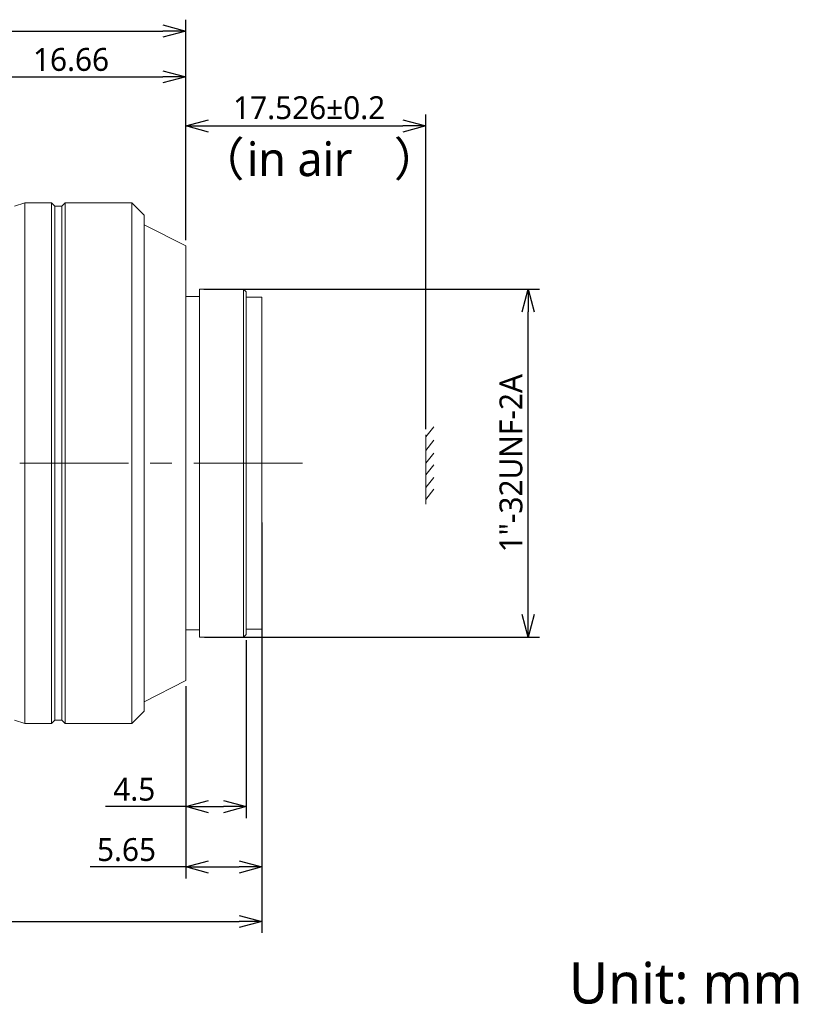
# Model space of a CAD drawing. Header units: millimetres. Extents: x 6350 to 6466, y -1426 to -1026.
# Tile 9 of 9: x 6408 to 6466, y -1426 to -1354. Entities that reach past the tile are written whole.
import ezdxf

# ---------------------------------------------------------------- set-up
doc = ezdxf.new("R2010")
doc.units = ezdxf.units.MM
doc.header["$LTSCALE"] = 0.667
doc.linetypes.add('CENTER', pattern=[50.8, 31.75, -6.35, 6.35, -6.35])
doc.layers.get('0').update_dxf_attribs({"lineweight": 15})
doc.layers.add('0 @ 1', color=7, linetype='Continuous', lineweight=15)
doc.layers.add('1', color=7, linetype='Continuous', true_color=0xffffff)
doc.layers.add('5 标注', color=7, linetype='Continuous')
doc.styles.get("Standard").update_dxf_attribs({"font": 'Roboto-Regular.ttf'})

# ---------------------------------------------------------------- blocks, each defined once
blk = doc.blocks.new('_Open30')
at = {"color": 0, "linetype": 'ByBlock', "lineweight": -2}
for p, q in [((-1, 0.268), (0, 0)), ((0, 0), (-1, -0.268)), ((0, 0), (-1, 0))]:
    blk.add_line(p, q, dxfattribs=at)

msp = doc.modelspace()

# ---------------------------------------------------------------- linework, layer by layer
for p, q in [((6437.993, -1384.726), (6438.573, -1383.985)), ((6437.993, -1385.72), (6438.573, -1384.979)), ((6437.993, -1385.72), (6438.573, -1384.979)), ((6437.993, -1386.647), (6438.573, -1385.907)), ((6437.993, -1387.5), (6438.573, -1386.759)), ((6437.993, -1388.427), (6438.573, -1387.687)), ((6437.993, -1389.294), (6438.573, -1388.553))]:
    msp.add_line(p, q)
at = {"linetype": 'Continuous'}
for p, q in [((6437.993, -1387.999), (6437.993, -1384.574)), ((6437.993, -1386.205), (6437.993, -1389.63))]:
    msp.add_line(p, q, dxfattribs=at)
at = {"linetype": 'ByBlock', "lineweight": -2}
for p, q in [((6424.364, -1419.637), (6426.031, -1420.084)), ((6426.031, -1420.084), (6424.364, -1420.531)), ((6426.031, -1420.084), (6424.364, -1420.084))]:
    msp.add_line(p, q, dxfattribs=at)
at = {"layer": '1', "linetype": 'Continuous', "lineweight": 18}
for p, q in [((6408.728, -1367.647), (6407.96, -1367.902)), ((6408.728, -1367.647), (6408.728, -1386.647)), ((6410.674, -1367.647), (6408.728, -1367.647)), ((6410.674, -1367.647), (6410.674, -1386.647)), ((6410.921, -1367.895), (6410.674, -1367.647)), ((6411.667, -1367.647), (6411.421, -1367.895)), ((6411.667, -1367.647), (6411.667, -1386.647)), ((6416.529, -1367.647), (6411.667, -1367.647)), ((6416.529, -1367.647), (6416.529, -1386.647)), ((6417.429, -1368.547), (6416.529, -1367.647)), ((6410.921, -1367.895), (6410.921, -1386.647)), ((6411.421, -1367.895), (6410.921, -1367.895)), ((6411.421, -1367.895), (6411.421, -1386.647)), ((6417.429, -1368.547), (6417.429, -1386.647)), ((6420.467, -1370.791), (6417.429, -1369.247)), ((6420.467, -1370.791), (6420.467, -1386.647)), ((6421.467, -1373.947), (6421.467, -1386.647)), ((6424.681, -1373.947), (6421.467, -1373.947)), ((6424.681, -1373.947), (6424.681, -1386.647)), ((6424.881, -1374.147), (6424.681, -1373.947)), ((6424.881, -1374.147), (6424.881, -1386.647)), ((6421.467, -1374.497), (6420.467, -1374.497)), ((6426.031, -1374.547), (6424.881, -1374.547)), ((6426.031, -1374.547), (6426.031, -1386.647)), ((6408.728, -1386.647), (6408.728, -1405.647)), ((6410.674, -1386.647), (6410.674, -1405.647)), ((6410.921, -1386.647), (6410.921, -1405.399)), ((6411.421, -1386.647), (6411.421, -1405.399)), ((6411.667, -1386.647), (6411.667, -1405.647)), ((6416.529, -1386.647), (6416.529, -1405.647)), ((6417.429, -1386.647), (6417.429, -1404.747)), ((6420.467, -1386.647), (6420.467, -1402.503)), ((6421.467, -1386.647), (6421.467, -1399.347)), ((6424.681, -1386.647), (6424.681, -1399.347)), ((6424.881, -1386.647), (6424.881, -1399.147)), ((6426.031, -1386.647), (6426.031, -1398.747)), ((6420.467, -1398.797), (6421.467, -1398.797)), ((6421.467, -1399.347), (6424.681, -1399.347)), ((6424.681, -1399.347), (6424.881, -1399.147)), ((6424.881, -1398.747), (6426.031, -1398.747)), ((6417.429, -1404.047), (6420.467, -1402.503)), ((6416.529, -1405.647), (6417.429, -1404.747)), ((6407.96, -1405.392), (6408.728, -1405.647)), ((6408.728, -1405.647), (6410.674, -1405.647)), ((6410.674, -1405.647), (6410.921, -1405.399)), ((6410.921, -1405.399), (6411.421, -1405.399)), ((6411.421, -1405.399), (6411.667, -1405.647)), ((6411.667, -1405.647), (6416.529, -1405.647))]:
    msp.add_line(p, q, dxfattribs=at)
at = {"layer": '1', "linetype": 'CENTER', "lineweight": 13, "ltscale": 0.374813}
msp.add_line((6428.985, -1386.647), (6359.552, -1386.647), dxfattribs=at)
at = {"layer": '5 标注'}
for p, q in [((6420.467, -1370.374), (6420.467, -1354.291)), ((6375.529, -1355.125), (6418.8, -1355.125)), ((6420.467, -1358.328), (6420.467, -1357.626)), ((6405.389, -1358.46), (6418.8, -1358.46)), ((6420.467, -1364.889), (6420.467, -1361.208)), ((6437.993, -1384.157), (6437.993, -1361.208)), ((6422.135, -1362.042), (6436.326, -1362.042)), ((6421.794, -1373.947), (6446.301, -1373.947)), ((6445.467, -1397.68), (6445.467, -1375.615)), ((6426.031, -1390.965), (6426.031, -1420.918)), ((6421.848, -1399.347), (6446.301, -1399.347)), ((6426.031, -1398.964), (6426.031, -1416.938)), ((6424.881, -1399.564), (6424.881, -1412.535)), ((6420.467, -1402.92), (6420.467, -1412.535)), ((6420.467, -1402.92), (6420.467, -1416.938)), ((6420.467, -1411.701), (6414.621, -1411.701)), ((6422.135, -1411.701), (6423.214, -1411.701)), ((6420.467, -1416.104), (6413.485, -1416.104)), ((6422.135, -1416.104), (6424.364, -1416.104)), ((6364.052, -1420.084), (6424.364, -1420.084))]:
    msp.add_line(p, q, dxfattribs=at)

# ---------------------------------------------------------------- block references
at = {"layer": '5 标注', "ltscale": 0.667, "xscale": 1.6675, "yscale": 1.6675, "zscale": 1.6675}
for p in [(6420.467, -1355.125), (6420.467, -1358.46), (6437.993, -1362.042), (6424.881, -1411.701), (6426.031, -1416.104)]:
    msp.add_blockref('_Open30', p, dxfattribs=at)
for p, rotation in [((6420.467, -1362.042), 180), ((6445.467, -1373.947), 90), ((6445.467, -1399.347), 270), ((6420.467, -1411.701), 180), ((6420.467, -1416.104), 180)]:
    msp.add_blockref('_Open30', p, dxfattribs=dict(at, rotation=rotation))

# ---------------------------------------------------------------- texts
for s, p in [('（', (6421.352, -1365.705)), ('in air', (6424.927, -1365.705)), ('）', (6435.653, -1365.705))]:
    msp.add_text(s, height=2.5).set_placement(p)
at = {"layer": '0 @ 1', "ltscale": 0.667, "insert": (6448.443, -1423.074), "char_height": 3, "width": 29.83749, "attachment_point": 1}
msp.add_mtext('Unit: mm', dxfattribs=at)
at = {"layer": '5 标注', "ltscale": 0.667, "char_height": 1.6675, "attachment_point": 5}
for s, insert in [('16.66', (6412.094, -1357.209)), ('\\A1;17.526%%p0.2', (6429.479, -1360.726)), ('4.5', (6416.71, -1410.451)), ('5.65', (6416.142, -1414.853))]:
    msp.add_mtext(s, dxfattribs=dict(at, insert=insert))
at = {"layer": '5 标注', "ltscale": 0.667, "insert": (6444.216, -1386.647), "char_height": 1.6675, "attachment_point": 5, "rotation": 90}
msp.add_mtext('1"-32UNF-2A', dxfattribs=at)

doc.saveas('drawing.dxf')
